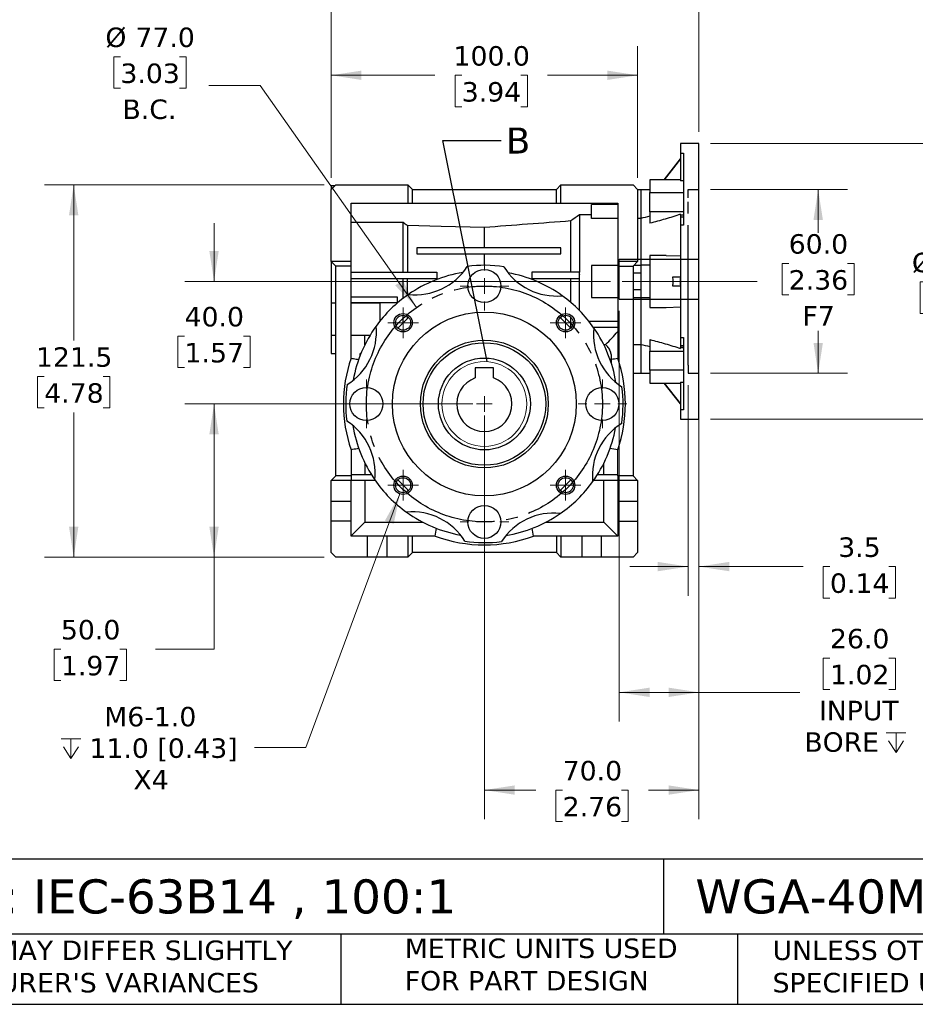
# Model space of a CAD drawing. Header units: millimetres. Extents: x 19 to 819, y 19 to 629.
# Tile 2 of 8: x 257 to 549, y 19 to 340. Entities that reach past the tile are written whole.
import ezdxf

# ---------------------------------------------------------------- set-up
doc = ezdxf.new("R2010")
doc.units = ezdxf.units.MM
doc.header["$LTSCALE"] = 3
for name, pattern in [('SLD-Center', [19.05, 15.24, -1.27, 1.27, -1.27]), ('SLD-Dashed', [1.905, 1.27, -0.635]), ('SLD-Solid', [0])]:
    doc.linetypes.add(name, pattern=pattern)
doc.layers.add('CENTER', color=40, linetype='SLD-Center')
doc.layers.add('HIDDEN', color=102, linetype='SLD-Dashed')
doc.layers.add('TEXT', color=140, linetype='SLD-Solid', lineweight=25)
doc.styles.add('SLDTEXTSTYLE0', font='VERDANA.TTF')
doc.styles.get("Standard").update_dxf_attribs({"font": 'VERDANA.TTF'})
doc.dimstyles.new('SLDDIMSTYLE1', dxfattribs={"dimtxt": 6.474023, "dimasz": 9.906, "dimexe": 0, "dimexo": 0.0625, "dimgap": 1.618506, "dimtad": 0, "dimtih": 1, "dimtoh": 1, "dimrnd": 1e-09, "dimzin": 4, "dimdsep": 46, "dimtxsty": 'SLDTEXTSTYLE0', "dimsah": 1, "dimcen": 0, "dimadec": 0, "dimazin": 1, "dimtfac": 1, "dimtofl": 0, "dimtmove": 0, "dimatfit": 3, "dimfxl": 0, "dimfrac": 2, "dimtolj": 1, "dimtzin": 12, "dimarcsym": 0})
doc.dimstyles.new('SLDDIMSTYLE2', dxfattribs={"dimtxt": 6.474023, "dimasz": 9.906, "dimexe": 0, "dimexo": 0.0625, "dimgap": 1.618506, "dimtad": 0, "dimtih": 1, "dimtoh": 1, "dimrnd": 1e-09, "dimzin": 4, "dimdsep": 46, "dimtxsty": 'SLDTEXTSTYLE0', "dimsah": 1, "dimcen": 0.09, "dimadec": 0, "dimazin": 1, "dimtfac": 1, "dimtofl": 0, "dimtmove": 0, "dimatfit": 3, "dimfxl": 0, "dimfrac": 2, "dimtolj": 1, "dimtzin": 12, "dimarcsym": 0})
doc.dimstyles.new('SLDDIMSTYLE3', dxfattribs={"dimtxt": 6.474023, "dimasz": 9.906, "dimexe": 0, "dimexo": 0.0625, "dimgap": 1.618506, "dimtad": 0, "dimtih": 1, "dimtoh": 1, "dimrnd": 1e-09, "dimzin": 12, "dimdsep": 46, "dimtxsty": 'SLDTEXTSTYLE0', "dimsah": 1, "dimcen": 0.09, "dimadec": 0, "dimazin": 3, "dimtfac": 1, "dimtmove": 0, "dimatfit": 0, "dimfxl": 0, "dimfrac": 2, "dimtolj": 1, "dimtzin": 12, "dimarcsym": 0})
doc.dimstyles.new('SLDDIMSTYLE4', dxfattribs={"dimtxt": 6.474023, "dimasz": 9.906, "dimexe": 0, "dimexo": 0.0625, "dimgap": 1.618506, "dimtad": 0, "dimtih": 1, "dimtoh": 1, "dimrnd": 1e-09, "dimzin": 4, "dimdsep": 46, "dimtxsty": 'SLDTEXTSTYLE0', "dimsah": 1, "dimcen": 0.09, "dimadec": 0, "dimazin": 1, "dimtfac": 1, "dimtmove": 0, "dimatfit": 0, "dimfxl": 0, "dimfrac": 2, "dimtolj": 1, "dimtzin": 12, "dimarcsym": 0})
doc.dimstyles.new('SLDDIMSTYLE5', dxfattribs={"dimtxt": 6.474023, "dimasz": 9.906, "dimexe": 0, "dimexo": 0.0625, "dimgap": 1.618506, "dimtad": 0, "dimtih": 1, "dimtoh": 1, "dimrnd": 1e-09, "dimzin": 12, "dimdsep": 46, "dimtxsty": 'SLDTEXTSTYLE0', "dimsah": 1, "dimcen": 0.09, "dimadec": 0, "dimazin": 3, "dimtfac": 1, "dimtofl": 0, "dimtmove": 0, "dimatfit": 3, "dimfxl": 0, "dimfrac": 2, "dimtolj": 1, "dimtzin": 12, "dimarcsym": 0})
doc.dimstyles.new('SLDDIMSTYLE6', dxfattribs={"dimtxt": 6.474023, "dimasz": 9.906, "dimexe": 0, "dimexo": 0.0625, "dimgap": 1.618506, "dimtad": 0, "dimtih": 1, "dimtoh": 1, "dimrnd": 1e-09, "dimzin": 12, "dimdsep": 46, "dimtxsty": 'SLDTEXTSTYLE0', "dimsah": 1, "dimcen": 0, "dimadec": 0, "dimazin": 3, "dimtfac": 1, "dimtofl": 0, "dimtmove": 0, "dimatfit": 3, "dimfxl": 0, "dimfrac": 2, "dimtolj": 1, "dimtzin": 12, "dimarcsym": 0})
doc.dimstyles.new('SLDDIMSTYLE7', dxfattribs={"dimtxt": 0.18, "dimasz": 9.906, "dimexe": 0, "dimexo": 0.0625, "dimgap": 0, "dimtad": 0, "dimtih": 1, "dimtoh": 1, "dimdec": 0, "dimrnd": 1e-09, "dimzin": 0, "dimdsep": 46, "dimtxsty": 'Standard', "dimblk1": 'NONE', "dimblk2": 'NONE', "dimsah": 1, "dimcen": 0.09, "dimadec": 0, "dimazin": 0, "dimtfac": 9.906, "dimtdec": 0, "dimtofl": 0, "dimtmove": 0, "dimatfit": 3, "dimldrblk": 'NONE', "dimfxl": 0, "dimfrac": 2, "dimtolj": 1, "dimtzin": 0, "dimarcsym": 0})

# ---------------------------------------------------------------- blocks, each defined once
blk = doc.blocks.new('_D')
at = {"color": 7, "linetype": 'SLD-Solid', "lineweight": 0}
for p, q in [((290.03, 328.32), (287.86, 328.32)), ((287.86, 328.32), (287.86, 318.03)), ((309.27, 328.32), (311.44, 328.32)), ((311.44, 328.32), (311.44, 318.03)), ((335.59, 318.92), (318.92, 318.92)), ((386.62, 246.47), (335.59, 318.92)), ((287.86, 318.03), (290.03, 318.03)), ((311.44, 318.03), (309.27, 318.03))]:
    blk.add_line(p, q, dxfattribs=at)
at = {"color": 7, "linetype": 'SLD-Solid', "lineweight": 18}
blk.add_solid([(386.62, 246.47), (382.16, 255.44), (379.67, 253.69)], dxfattribs=at)
at = {"color": 7, "linetype": 'SLD-Solid', "lineweight": 18, "char_height": 6.35, "attachment_point": 1, "style": 'SLDTEXTSTYLE0'}
for s, insert in [('%%c', (285.14, 337.84)), ('77.0', (294.92, 337.84)), ('3.03', (290.03, 326.1)), ('B.C.', (290.71, 314.36))]:
    blk.add_mtext(s, dxfattribs=dict(at, insert=insert))
blk = doc.blocks.new('_D_1')
at = {"color": 7, "linetype": 'SLD-Solid', "lineweight": 0}
for p, q in [((482.6, 299.99), (572.31, 299.99)), ((562.79, 299.99), (562.79, 266.57)), ((553.17, 254.84), (550.99, 254.84)), ((550.99, 254.84), (550.99, 244.55)), ((572.4, 254.84), (574.58, 254.84)), ((574.58, 254.84), (574.58, 244.55)), ((550.99, 244.55), (553.17, 244.55)), ((574.58, 244.55), (572.4, 244.55)), ((562.79, 209.99), (562.79, 243.1)), ((482.6, 209.99), (572.31, 209.99))]:
    blk.add_line(p, q, dxfattribs=at)
at = {"color": 7, "linetype": 'SLD-Solid', "lineweight": 18}
for points in [[(562.79, 299.99), (561.26, 290.08), (564.31, 290.08)], [(562.79, 209.99), (564.31, 219.9), (561.26, 219.9)]]:
    blk.add_solid(points, dxfattribs=at)
at = {"color": 7, "linetype": 'SLD-Solid', "lineweight": 18, "char_height": 6.35, "attachment_point": 1, "style": 'SLDTEXTSTYLE0'}
for s, insert in [('%%c', (548.28, 264.35)), ('90.0', (558.05, 264.35)), ('3.54', (553.17, 252.61))]:
    blk.add_mtext(s, dxfattribs=dict(at, insert=insert))
blk = doc.blocks.new('SW_SYMBOL_HOLE_DEPTH')
at = {"color": 0, "linetype": 'SLD-Solid', "lineweight": 18}
for p, q in [((0, 2625), (2400, 2625)), ((1200, 2625), (1200, 225)), ((300, 1665), (1200, 225)), ((2100, 1665), (1200, 225))]:
    blk.add_line(p, q, dxfattribs=at)
blk = doc.blocks.new('_D_2')
at = {"color": 7, "linetype": 'SLD-Solid', "lineweight": 0}
for p, q in [((452.79, 245.43), (452.79, 111.35)), ((478.79, 206.18), (478.79, 111.35)), ((521.54, 132.07), (519.37, 132.07)), ((519.37, 132.07), (519.37, 121.78)), ((540.78, 132.07), (542.95, 132.07)), ((542.95, 132.07), (542.95, 121.78)), ((452.79, 120.87), (478.79, 120.87)), ((478.79, 120.87), (511.73, 120.87)), ((519.37, 121.78), (521.54, 121.78)), ((542.95, 121.78), (540.78, 121.78))]:
    blk.add_line(p, q, dxfattribs=at)
at = {"color": 7, "linetype": 'SLD-Solid', "lineweight": 18}
for points in [[(452.79, 120.87), (462.69, 119.35), (462.69, 122.4)], [(478.79, 120.87), (468.88, 122.4), (468.88, 119.35)]]:
    blk.add_solid(points, dxfattribs=at)
at = {"color": 7, "linetype": 'SLD-Solid', "lineweight": 18, "xscale": 0.002688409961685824, "yscale": 0.002688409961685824, "zscale": 0.002688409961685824}
blk.add_blockref('SW_SYMBOL_HOLE_DEPTH', (539.87, 100.61), dxfattribs=at)
at = {"color": 7, "linetype": 'SLD-Solid', "lineweight": 18, "char_height": 6.35, "attachment_point": 1, "style": 'SLDTEXTSTYLE0'}
for s, insert in [('26.0', (521.54, 141.59)), ('1.02', (521.54, 129.85)), ('INPUT', (517.94, 118.11)), ('BORE ', (513.18, 107.82))]:
    blk.add_mtext(s, dxfattribs=dict(at, insert=insert))
blk = doc.blocks.new('_D_3')
at = {"color": 7, "linetype": 'SLD-Solid', "lineweight": 0}
for p, q in [((475.29, 221.18), (475.29, 152.39)), ((478.79, 221), (478.79, 152.39)), ((475.29, 161.91), (456.24, 161.91)), ((478.79, 161.91), (512.77, 161.91)), ((521.54, 161.91), (519.37, 161.91)), ((519.37, 161.91), (519.37, 151.62)), ((540.78, 161.91), (542.95, 161.91)), ((542.95, 161.91), (542.95, 151.62)), ((519.37, 151.62), (521.54, 151.62)), ((542.95, 151.62), (540.78, 151.62))]:
    blk.add_line(p, q, dxfattribs=at)
at = {"color": 7, "linetype": 'SLD-Solid', "lineweight": 18}
for points in [[(475.29, 161.91), (465.38, 163.44), (465.38, 160.39)], [(478.79, 161.91), (488.69, 160.39), (488.69, 163.44)]]:
    blk.add_solid(points, dxfattribs=at)
at = {"color": 7, "linetype": 'SLD-Solid', "lineweight": 18, "char_height": 6.35, "attachment_point": 1, "style": 'SLDTEXTSTYLE0'}
for s, insert in [('3.5', (524.23, 171.43)), ('0.14', (521.54, 159.69))]:
    blk.add_mtext(s, dxfattribs=dict(at, insert=insert))
blk = doc.blocks.new('_D_4')
at = {"color": 7, "linetype": 'SLD-Solid', "lineweight": 0}
for p, q in [((482.6, 284.99), (527.23, 284.99)), ((517.7, 284.99), (517.7, 270.81)), ((508.08, 260.89), (505.91, 260.89)), ((505.91, 260.89), (505.91, 250.6)), ((527.32, 260.89), (529.49, 260.89)), ((529.49, 260.89), (529.49, 250.6)), ((505.91, 250.6), (508.08, 250.6)), ((529.49, 250.6), (527.32, 250.6)), ((517.7, 224.99), (517.7, 238.86)), ((482.6, 224.99), (527.23, 224.99))]:
    blk.add_line(p, q, dxfattribs=at)
at = {"color": 7, "linetype": 'SLD-Solid', "lineweight": 18}
for points in [[(517.7, 284.99), (516.18, 275.08), (519.23, 275.08)], [(517.7, 224.99), (519.23, 234.9), (516.18, 234.9)]]:
    blk.add_solid(points, dxfattribs=at)
at = {"color": 7, "linetype": 'SLD-Solid', "lineweight": 18, "char_height": 6.35, "attachment_point": 1, "style": 'SLDTEXTSTYLE0'}
for s, insert in [('60.0', (508.08, 270.41)), ('2.36', (508.08, 258.67)), ('F7', (512.57, 246.93))]:
    blk.add_mtext(s, dxfattribs=dict(at, insert=insert))
blk = doc.blocks.new('_D_5')
at = {"color": 7, "linetype": 'SLD-Solid', "lineweight": 0}
for p, q in [((408.79, 211.18), (408.79, 79.45)), ((478.79, 206.18), (478.79, 79.45)), ((408.79, 88.98), (425.56, 88.98)), ((434.33, 88.98), (432.15, 88.98)), ((432.15, 88.98), (432.15, 78.69)), ((453.57, 88.98), (455.74, 88.98)), ((455.74, 88.98), (455.74, 78.69)), ((478.79, 88.98), (462.34, 88.98)), ((432.15, 78.69), (434.33, 78.69)), ((455.74, 78.69), (453.57, 78.69))]:
    blk.add_line(p, q, dxfattribs=at)
at = {"color": 7, "linetype": 'SLD-Solid', "lineweight": 18}
for points in [[(408.79, 88.98), (418.69, 87.45), (418.69, 90.5)], [(478.79, 88.98), (468.88, 90.5), (468.88, 87.45)]]:
    blk.add_solid(points, dxfattribs=at)
at = {"color": 7, "linetype": 'SLD-Solid', "lineweight": 18, "char_height": 6.35, "attachment_point": 1, "style": 'SLDTEXTSTYLE0'}
for s, insert in [('70.0', (434.33, 98.49)), ('2.76', (434.33, 86.75))]:
    blk.add_mtext(s, dxfattribs=dict(at, insert=insert))
blk = doc.blocks.new('_D_6')
at = {"color": 7, "linetype": 'SLD-Solid', "lineweight": 0}
for p, q in [((358.79, 288.8), (358.79, 331.79)), ((458.79, 288.8), (458.79, 331.79)), ((358.79, 322.27), (392.63, 322.27)), ((401.4, 322.27), (399.23, 322.27)), ((399.23, 322.27), (399.23, 311.98)), ((420.64, 322.27), (422.82, 322.27)), ((422.82, 322.27), (422.82, 311.98)), ((458.79, 322.27), (429.41, 322.27)), ((399.23, 311.98), (401.4, 311.98)), ((422.82, 311.98), (420.64, 311.98))]:
    blk.add_line(p, q, dxfattribs=at)
at = {"color": 7, "linetype": 'SLD-Solid', "lineweight": 18}
for points in [[(358.79, 322.27), (368.69, 320.74), (368.69, 323.79)], [(458.79, 322.27), (448.88, 323.79), (448.88, 320.74)]]:
    blk.add_solid(points, dxfattribs=at)
at = {"color": 7, "linetype": 'SLD-Solid', "lineweight": 18, "char_height": 6.35, "attachment_point": 1, "style": 'SLDTEXTSTYLE0'}
for s, insert in [('100.0', (398.71, 331.78)), ('3.94', (401.4, 320.04))]:
    blk.add_mtext(s, dxfattribs=dict(at, insert=insert))
blk = doc.blocks.new('_D_7')
at = {"color": 7, "linetype": 'SLD-Solid', "lineweight": 0}
for p, q in [((358.79, 288.8), (358.79, 375.51)), ((478.79, 303.8), (478.79, 375.51)), ((358.79, 365.99), (398.97, 365.99)), ((407.74, 365.99), (405.57, 365.99)), ((405.57, 365.99), (405.57, 355.7)), ((426.98, 365.99), (429.15, 365.99)), ((429.15, 365.99), (429.15, 355.7)), ((478.79, 365.99), (435.75, 365.99)), ((405.57, 355.7), (407.74, 355.7)), ((429.15, 355.7), (426.98, 355.7))]:
    blk.add_line(p, q, dxfattribs=at)
at = {"color": 7, "linetype": 'SLD-Solid', "lineweight": 18}
for points in [[(358.79, 365.99), (368.69, 364.47), (368.69, 367.51)], [(478.79, 365.99), (468.88, 367.51), (468.88, 364.47)]]:
    blk.add_solid(points, dxfattribs=at)
at = {"color": 7, "linetype": 'SLD-Solid', "lineweight": 18, "char_height": 6.35, "attachment_point": 1, "style": 'SLDTEXTSTYLE0'}
for s, insert in [('120.0', (405.05, 375.5)), ('4.72', (407.74, 363.77))]:
    blk.add_mtext(s, dxfattribs=dict(at, insert=insert))
blk = doc.blocks.new('_D_8')
at = {"color": 7, "linetype": 'SLD-Solid', "lineweight": 0}
for p, q in [((404.98, 214.99), (311.05, 214.99)), ((320.58, 164.99), (320.58, 214.99)), ((356.48, 164.99), (311.05, 164.99)), ((320.58, 134.99), (320.58, 164.99)), ((270.62, 134.99), (268.45, 134.99)), ((268.45, 134.99), (268.45, 124.7)), ((289.86, 134.99), (292.03, 134.99)), ((292.03, 134.99), (292.03, 124.7)), ((301.53, 134.99), (320.58, 134.99)), ((268.45, 124.7), (270.62, 124.7)), ((292.03, 124.7), (289.86, 124.7))]:
    blk.add_line(p, q, dxfattribs=at)
at = {"color": 7, "linetype": 'SLD-Solid', "lineweight": 18}
for points in [[(320.58, 214.99), (319.05, 205.08), (322.1, 205.08)], [(320.58, 164.99), (322.1, 174.9), (319.05, 174.9)]]:
    blk.add_solid(points, dxfattribs=at)
at = {"color": 7, "linetype": 'SLD-Solid', "lineweight": 18, "char_height": 6.35, "attachment_point": 1, "style": 'SLDTEXTSTYLE0'}
for s, insert in [('50.0', (270.62, 144.5)), ('1.97', (270.62, 132.77))]:
    blk.add_mtext(s, dxfattribs=dict(at, insert=insert))
blk = doc.blocks.new('_D_9')
at = {"color": 7, "linetype": 'SLD-Solid', "lineweight": 0}
for p, q in [((320.58, 254.99), (320.58, 274.04)), ((449.93, 254.99), (311.05, 254.99)), ((310.96, 237.13), (308.79, 237.13)), ((308.79, 237.13), (308.79, 226.85)), ((330.2, 237.13), (332.37, 237.13)), ((332.37, 237.13), (332.37, 226.85)), ((308.79, 226.85), (310.96, 226.85)), ((332.37, 226.85), (330.2, 226.85)), ((404.98, 214.99), (311.05, 214.99)), ((320.58, 214.99), (320.58, 195.94))]:
    blk.add_line(p, q, dxfattribs=at)
at = {"color": 7, "linetype": 'SLD-Solid', "lineweight": 18}
for points in [[(320.58, 254.99), (322.1, 264.9), (319.05, 264.9)], [(320.58, 214.99), (319.05, 205.08), (322.1, 205.08)]]:
    blk.add_solid(points, dxfattribs=at)
at = {"color": 7, "linetype": 'SLD-Solid', "lineweight": 18, "char_height": 6.35, "attachment_point": 1, "style": 'SLDTEXTSTYLE0'}
for s, insert in [('40.0', (310.96, 246.65)), ('1.57', (310.96, 234.91))]:
    blk.add_mtext(s, dxfattribs=dict(at, insert=insert))
blk = doc.blocks.new('_D_10')
at = {"color": 7, "linetype": 'SLD-Solid', "lineweight": 0}
for p, q in [((356.48, 286.49), (265.26, 286.49)), ((274.79, 286.49), (274.79, 235.72)), ((265.17, 223.98), (262.99, 223.98)), ((262.99, 223.98), (262.99, 213.69)), ((284.4, 223.98), (286.58, 223.98)), ((286.58, 223.98), (286.58, 213.69)), ((262.99, 213.69), (265.17, 213.69)), ((274.79, 164.99), (274.79, 212.24)), ((286.58, 213.69), (284.4, 213.69)), ((356.48, 164.99), (265.26, 164.99))]:
    blk.add_line(p, q, dxfattribs=at)
at = {"color": 7, "linetype": 'SLD-Solid', "lineweight": 18}
for points in [[(274.79, 286.49), (273.26, 276.58), (276.31, 276.58)], [(274.79, 164.99), (276.31, 174.9), (273.26, 174.9)]]:
    blk.add_solid(points, dxfattribs=at)
at = {"color": 7, "linetype": 'SLD-Solid', "lineweight": 18, "char_height": 6.35, "attachment_point": 1, "style": 'SLDTEXTSTYLE0'}
for s, insert in [('121.5', (262.47, 233.49)), ('4.78', (265.17, 221.75))]:
    blk.add_mtext(s, dxfattribs=dict(at, insert=insert))
blk = doc.blocks.new('_D_11')
at = {"color": 7, "linetype": 'SLD-Solid', "lineweight": 0}
for p, q in [((381.22, 185.66), (350.49, 102.92)), ((350.49, 102.92), (333.82, 102.92))]:
    blk.add_line(p, q, dxfattribs=at)
at = {"color": 7, "linetype": 'SLD-Solid', "lineweight": 18}
blk.add_solid([(381.22, 185.66), (376.35, 176.91), (379.2, 175.84)], dxfattribs=at)
at = {"color": 7, "linetype": 'SLD-Solid', "lineweight": 18, "xscale": 0.002688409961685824, "yscale": 0.002688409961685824, "zscale": 0.002688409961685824}
blk.add_blockref('SW_SYMBOL_HOLE_DEPTH', (270.66, 98.64), dxfattribs=at)
at = {"color": 7, "linetype": 'SLD-Solid', "lineweight": 18, "char_height": 6.35, "attachment_point": 1, "style": 'SLDTEXTSTYLE0'}
for s, insert in [('M6-1.0', (284.75, 116.13)), ('11.0 [0.43]', (279.92, 105.84)), ('X4', (294.27, 95.55))]:
    blk.add_mtext(s, dxfattribs=dict(at, insert=insert))
blk = doc.blocks.new('SW_CENTERMARKSYMBOL_0')
at = {"color": 0, "linetype": 'SLD-Solid', "lineweight": 18}
for q in [(-2.54, 0), (0, 2.54), (0, -2.54), (2.54, 0)]:
    blk.add_line((0, 0), q, dxfattribs=at)
blk = doc.blocks.new('SW_CENTERMARKSYMBOL_1')
at = {"color": 0, "linetype": 'SLD-Solid', "lineweight": 18}
for p, q in [((0, 2.54), (0, 5)), ((-2.54, 0), (-5, 0)), ((0, 0), (-2.54, 0)), ((0, 0), (0, 2.54)), ((0, 0), (0, -2.54)), ((0, 0), (2.54, 0)), ((2.54, 0), (5, 0)), ((0, -2.54), (0, -5))]:
    blk.add_line(p, q, dxfattribs=at)
blk = doc.blocks.new('SW_CENTERMARKSYMBOL_2')
at = {"color": 0, "linetype": 'SLD-Solid', "lineweight": 18}
for p, q in [((0, 2.54), (0, 5)), ((-2.54, 0), (-5, 0)), ((0, 0), (-2.54, 0)), ((0, 0), (0, 2.54)), ((0, 0), (0, -2.54)), ((0, 0), (2.54, 0)), ((2.54, 0), (5, 0)), ((0, -2.54), (0, -5))]:
    blk.add_line(p, q, dxfattribs=at)
blk = doc.blocks.new('SW_CENTERMARKSYMBOL_3')
at = {"color": 0, "linetype": 'SLD-Solid', "lineweight": 18}
for p, q in [((0, 2.54), (0, 5)), ((-2.54, 0), (-5, 0)), ((0, 0), (-2.54, 0)), ((0, 0), (0, 2.54)), ((0, 0), (0, -2.54)), ((0, 0), (2.54, 0)), ((2.54, 0), (5, 0)), ((0, -2.54), (0, -5))]:
    blk.add_line(p, q, dxfattribs=at)
blk = doc.blocks.new('SW_CENTERMARKSYMBOL_4')
at = {"color": 0, "linetype": 'SLD-Solid', "lineweight": 18}
for p, q in [((0, 2.54), (0, 5)), ((-2.54, 0), (-5, 0)), ((0, 0), (-2.54, 0)), ((0, 0), (0, 2.54)), ((0, 0), (0, -2.54)), ((0, 0), (2.54, 0)), ((2.54, 0), (5, 0)), ((0, -2.54), (0, -5))]:
    blk.add_line(p, q, dxfattribs=at)
blk = doc.blocks.new('SW_CENTERMARKSYMBOL_5')
at = {"color": 0, "linetype": 'SLD-Solid', "lineweight": 18}
for p, q in [((0, 5.08), (0, 7.94)), ((-5.08, 0), (-7.94, 0)), ((0, 0), (-2.54, 0)), ((0, 0), (0, 2.54)), ((0, 0), (0, -2.54)), ((0, 0), (2.54, 0)), ((5.08, 0), (7.94, 0)), ((0, -5.08), (0, -7.94))]:
    blk.add_line(p, q, dxfattribs=at)
blk = doc.blocks.new('SW_CENTERMARKSYMBOL_6')
at = {"color": 0, "linetype": 'SLD-Solid', "lineweight": 18}
for p, q in [((0, 5.08), (0, 7.94)), ((-5.08, 0), (-7.94, 0)), ((0, 0), (-2.54, 0)), ((0, 0), (0, 2.54)), ((0, 0), (0, -2.54)), ((0, 0), (2.54, 0)), ((5.08, 0), (7.94, 0)), ((0, -5.08), (0, -7.94))]:
    blk.add_line(p, q, dxfattribs=at)
blk = doc.blocks.new('SW_CENTERMARKSYMBOL_7')
at = {"color": 0, "linetype": 'SLD-Solid', "lineweight": 18}
for p, q in [((0, 5.08), (0, 7.94)), ((-5.08, 0), (-7.94, 0)), ((0, 0), (-2.54, 0)), ((0, 0), (0, 2.54)), ((0, 0), (0, -2.54)), ((0, 0), (2.54, 0)), ((5.08, 0), (7.94, 0)), ((0, -5.08), (0, -7.94))]:
    blk.add_line(p, q, dxfattribs=at)
blk = doc.blocks.new('SW_CENTERMARKSYMBOL_8')
at = {"color": 0, "linetype": 'SLD-Solid', "lineweight": 18}
for p, q in [((0, 5.08), (0, 7.94)), ((-5.08, 0), (-7.94, 0)), ((0, 0), (-2.54, 0)), ((0, 0), (0, 2.54)), ((0, 0), (0, -2.54)), ((0, 0), (2.54, 0)), ((5.08, 0), (7.94, 0)), ((0, -5.08), (0, -7.94))]:
    blk.add_line(p, q, dxfattribs=at)
blk = doc.blocks.new('_None')

msp = doc.modelspace()

# ---------------------------------------------------------------- linework, layer by layer
for p, q in [((478.786, 299.99), (472.786, 299.99)), ((472.786, 299.99), (472.786, 296.856)), ((478.786, 254.99), (478.786, 299.99)), ((472.786, 296.856), (473.786, 296.856)), ((472.786, 296.856), (472.786, 287.868)), ((473.786, 296.856), (473.786, 273.345)), ((472.708, 294.99), (467.381, 288.172)), ((472.73, 294.99), (467.408, 288.172)), ((472.73, 294.99), (472.786, 294.99)), ((358.786, 284.99), (360.286, 286.49)), ((359.986, 286.19), (358.786, 286.19)), ((358.786, 286.19), (358.786, 284.99)), ((360.286, 286.49), (383.786, 286.49)), ((383.786, 286.49), (385.286, 284.99)), ((383.786, 286.49), (383.786, 280.49)), ((432.286, 284.99), (433.786, 286.49)), ((433.786, 280.49), (433.786, 286.49)), ((433.786, 286.49), (457.286, 286.49)), ((457.286, 286.49), (458.786, 284.99)), ((472.786, 288.172), (462.786, 288.172)), ((462.786, 288.172), (462.786, 283.966)), ((473.786, 287.868), (472.786, 287.868)), ((358.786, 261.49), (358.786, 284.99)), ((385.286, 280.49), (385.286, 284.99)), ((385.286, 284.99), (432.286, 284.99)), ((432.286, 280.49), (432.286, 284.99)), ((458.786, 284.99), (458.786, 261.49)), ((459.786, 284.892), (458.786, 284.892)), ((462.786, 284.922), (459.786, 284.922)), ((459.786, 284.922), (459.786, 275.569)), ((462.786, 283.966), (473.786, 283.966)), ((462.786, 277.712), (462.786, 283.966)), ((365.286, 261.49), (365.286, 280.49)), ((365.286, 280.49), (383.786, 280.49)), ((383.786, 280.49), (385.286, 280.49)), ((385.286, 280.49), (432.286, 280.49)), ((432.286, 280.49), (433.786, 280.49)), ((433.786, 280.49), (452.286, 280.49)), ((452.286, 280.113), (443.786, 280.113)), ((443.786, 275.569), (443.786, 280.113)), ((452.286, 280.49), (452.286, 261.49)), ((439.786, 276.706), (439.786, 257.99)), ((443.786, 276.706), (439.786, 276.706)), ((473.786, 277.712), (462.786, 277.712)), ((462.786, 277.712), (462.786, 273.991)), ((472.786, 276.61), (472.786, 276.902)), ((472.786, 276.674), (473.786, 276.674)), ((472.786, 276.61), (472.786, 276.111)), ((382.286, 274.199), (365.286, 274.199)), ((382.286, 257.99), (382.286, 274.199)), ((383.656, 273.215), (383.656, 257.99)), ((437.006, 257.99), (437.006, 274.715)), ((452.286, 275.569), (443.786, 275.569)), ((459.786, 275.569), (458.786, 275.569)), ((459.786, 275.569), (459.786, 260.21)), ((472.786, 276.111), (473.786, 276.111)), ((472.786, 276.111), (472.786, 276.054)), ((472.786, 276.054), (473.786, 276.054)), ((472.786, 276.054), (472.786, 273.345)), ((472.786, 273.345), (472.786, 236.635)), ((473.786, 273.345), (472.786, 273.345)), ((408.786, 265.99), (408.786, 272.582)), ((386.786, 265.99), (386.786, 263.99)), ((433.786, 265.99), (386.786, 265.99)), ((386.786, 263.99), (433.786, 263.99)), ((408.786, 260.24), (408.786, 263.99)), ((433.786, 263.99), (433.786, 265.99)), ((365.286, 261.49), (358.786, 261.49)), ((360.286, 259.99), (358.786, 261.49)), ((358.786, 261.49), (358.786, 247.857)), ((365.286, 259.99), (365.286, 261.49)), ((458.786, 261.49), (452.286, 261.49)), ((452.286, 261.49), (452.286, 259.99)), ((458.786, 261.49), (457.286, 259.99)), ((468.117, 263.49), (462.786, 263.49)), ((462.786, 263.49), (462.786, 246.49)), ((468.117, 263.479), (472.786, 263.334)), ((365.286, 259.99), (360.286, 259.99)), ((360.286, 191.49), (360.286, 259.99)), ((365.286, 229.948), (365.286, 259.99)), ((365.286, 257.99), (393.286, 257.99)), ((393.286, 257.99), (393.286, 255.99)), ((424.286, 257.99), (424.286, 255.99)), ((439.786, 257.99), (424.286, 257.99)), ((439.786, 257.312), (439.786, 257.99)), ((439.786, 245.506), (439.786, 257.312)), ((452.286, 260.21), (443.786, 260.21)), ((443.786, 260.21), (443.786, 249.77)), ((452.286, 259.99), (457.286, 259.99)), ((452.286, 259.99), (452.286, 229.948)), ((457.286, 259.99), (457.286, 191.49)), ((459.786, 257.635), (457.286, 257.635)), ((459.786, 260.21), (457.506, 260.21)), ((462.786, 260.24), (459.786, 260.24)), ((459.786, 260.24), (459.786, 249.74)), ((365.286, 255.99), (393.286, 255.99)), ((382.286, 249.486), (382.286, 255.99)), ((383.656, 250.497), (383.656, 255.99)), ((424.286, 255.99), (439.704, 255.99)), ((437.006, 248.094), (437.006, 255.99)), ((470.283, 256.49), (472.73, 256.49)), ((472.73, 256.49), (472.786, 256.49)), ((478.786, 209.99), (478.786, 254.99)), ((457.286, 252.344), (459.786, 252.344)), ((472.73, 253.49), (470.283, 253.49)), ((472.73, 253.49), (472.786, 253.49)), ((360.286, 247.916), (358.786, 247.916)), ((358.786, 247.916), (358.786, 237.416)), ((365.286, 249.99), (380.286, 249.99)), ((380.286, 247.99), (365.286, 247.99)), ((374.786, 247.916), (365.286, 247.916)), ((374.786, 242.124), (374.786, 247.916)), ((380.286, 249.99), (380.286, 247.99)), ((443.786, 249.77), (452.286, 249.77)), ((457.286, 249.77), (459.786, 249.77)), ((459.786, 249.77), (459.786, 234.411)), ((459.786, 249.74), (462.786, 249.74)), ((462.786, 246.49), (468.117, 246.49)), ((468.117, 246.501), (472.786, 246.646)), ((382.286, 241.523), (382.286, 243.965)), ((383.656, 242.824), (383.656, 243.537)), ((437.006, 239.686), (437.006, 243.279)), ((442.892, 241.99), (452.286, 241.99)), ((452.286, 239.99), (444.384, 239.99)), ((358.786, 237.416), (360.286, 237.416)), ((358.786, 237.416), (358.786, 231.49)), ((365.286, 237.416), (371.512, 237.416)), ((369.786, 234.258), (369.786, 237.416)), ((462.786, 235.989), (462.786, 232.268)), ((472.786, 236.635), (473.786, 236.635)), ((472.786, 236.635), (472.786, 233.925)), ((473.786, 236.635), (473.786, 213.124)), ((358.786, 231.49), (360.286, 231.49)), ((368.286, 230.864), (368.286, 231.49)), ((368.286, 231.49), (368.537, 231.49)), ((447.71, 234.41), (448.264, 234.41)), ((457.286, 234.41), (459.786, 234.41)), ((459.786, 234.411), (459.786, 225.058)), ((462.786, 232.268), (473.786, 232.268)), ((462.786, 226.014), (462.786, 232.268)), ((473.786, 233.925), (472.786, 233.925)), ((472.786, 233.925), (472.786, 233.869)), ((473.786, 233.869), (472.786, 233.869)), ((472.786, 233.869), (472.786, 233.37)), ((472.786, 233.078), (472.786, 233.37)), ((473.786, 233.306), (472.786, 233.306)), ((411.786, 226.79), (405.786, 226.79)), ((405.786, 226.79), (405.786, 223.475)), ((411.786, 223.475), (411.786, 226.79)), ((457.286, 225.088), (459.786, 225.088)), ((459.786, 225.058), (462.786, 225.058)), ((473.786, 226.014), (462.786, 226.014)), ((462.786, 226.014), (462.786, 221.808)), ((462.786, 221.808), (472.786, 221.808)), ((467.381, 221.808), (472.708, 214.99)), ((467.408, 221.808), (472.73, 214.99)), ((472.786, 222.111), (473.786, 222.111)), ((472.786, 222.111), (472.786, 213.124)), ((472.73, 214.99), (472.786, 214.99)), ((472.786, 213.124), (472.786, 209.99)), ((473.786, 213.124), (472.786, 213.124)), ((472.786, 209.99), (478.786, 209.99)), ((365.286, 200.032), (365.286, 191.49)), ((452.286, 191.49), (452.286, 200.032)), ((369.786, 195.722), (369.786, 191.99)), ((447.786, 191.99), (447.786, 195.722)), ((358.786, 189.99), (360.286, 191.49)), ((365.286, 189.99), (358.786, 189.99)), ((358.786, 183.19), (358.786, 189.99)), ((365.286, 191.49), (360.286, 191.49)), ((365.286, 191.99), (371.864, 191.99)), ((365.286, 191.49), (365.286, 189.99)), ((365.286, 183.19), (365.286, 189.99)), ((373.187, 189.99), (365.286, 189.99)), ((369.786, 189.99), (369.786, 176.39)), ((452.286, 189.99), (444.384, 189.99)), ((445.708, 191.99), (452.286, 191.99)), ((447.786, 176.39), (447.786, 189.99)), ((452.286, 191.49), (452.286, 189.99)), ((457.286, 191.49), (452.286, 191.49)), ((458.786, 189.99), (452.286, 189.99)), ((452.286, 189.99), (452.286, 183.19)), ((457.286, 191.49), (458.786, 189.99)), ((458.786, 189.99), (458.786, 183.19)), ((365.286, 183.19), (358.786, 183.19)), ((358.786, 176.79), (358.786, 183.19)), ((365.286, 176.79), (365.286, 183.19)), ((458.786, 183.19), (452.286, 183.19)), ((452.286, 183.19), (452.286, 176.79)), ((458.786, 183.19), (458.786, 176.79)), ((358.786, 166.49), (358.786, 176.79)), ((365.286, 176.79), (358.786, 176.79)), ((365.286, 171.89), (365.286, 176.79)), ((452.286, 176.79), (452.286, 171.89)), ((452.286, 176.79), (458.786, 176.79)), ((458.786, 176.79), (458.786, 166.49)), ((365.686, 172.29), (369.786, 176.39)), ((369.786, 176.39), (388.729, 176.39)), ((428.843, 176.39), (447.786, 176.39)), ((447.786, 176.39), (451.886, 172.29)), ((370.586, 171.89), (365.286, 171.89)), ((365.686, 171.89), (365.686, 172.29)), ((370.586, 171.89), (370.586, 164.99)), ((376.986, 171.89), (370.586, 171.89)), ((376.986, 171.89), (376.986, 164.99)), ((383.786, 171.89), (376.986, 171.89)), ((383.786, 171.89), (383.786, 164.99)), ((385.286, 171.89), (383.786, 171.89)), ((385.286, 166.49), (385.286, 171.89)), ((392.711, 171.89), (385.286, 171.89)), ((432.286, 171.89), (424.86, 171.89)), ((432.286, 171.89), (432.286, 166.49)), ((433.786, 171.89), (432.286, 171.89)), ((433.786, 171.89), (433.786, 164.99)), ((440.586, 171.89), (433.786, 171.89)), ((440.586, 171.89), (440.586, 164.99)), ((446.986, 171.89), (440.586, 171.89)), ((452.286, 171.89), (446.986, 171.89)), ((446.986, 164.99), (446.986, 171.89)), ((451.886, 172.29), (451.886, 171.89)), ((360.286, 164.99), (358.786, 166.49)), ((370.586, 164.99), (360.286, 164.99)), ((376.986, 164.99), (370.586, 164.99)), ((383.786, 164.99), (376.986, 164.99)), ((385.286, 166.49), (383.786, 164.99)), ((432.286, 166.49), (385.286, 166.49)), ((433.786, 164.99), (432.286, 166.49)), ((440.586, 164.99), (433.786, 164.99)), ((446.986, 164.99), (440.586, 164.99)), ((457.286, 164.99), (446.986, 164.99)), ((458.786, 166.49), (457.286, 164.99))]:
    msp.add_line(p, q)
at = {"color": 7, "linetype": 'SLD-Center', "lineweight": 18}
msp.add_line((453.736, 254.99), (497.836, 254.99), dxfattribs=at)
at = {"flags": 128}
msp.add_lwpolyline([(408.786, 272.582), (394.713, 272.936), (383.656, 273.215)], dxfattribs=at)
for centre, radius in [((408.786, 253.49), 5.4), ((408.786, 214.99), 30), ((382.269, 241.506), 3), ((435.302, 241.506), 3), ((382.269, 241.506), 2.458), ((435.302, 241.506), 2.458), ((408.786, 214.99), 20.866), ((408.786, 214.99), 20), ((408.786, 214.99), 15), ((370.286, 214.99), 5.4), ((447.286, 214.99), 5.4), ((382.269, 188.473), 3), ((382.269, 188.473), 2.458), ((435.302, 188.473), 3), ((435.302, 188.473), 2.458), ((408.786, 176.49), 5.4)]:
    msp.add_circle(centre, radius)
at = {"color": 7, "linetype": 'SLD-Solid', "lineweight": 18}
msp.add_circle((408.786, 214.99), 13.837, dxfattribs=at)
for centre, radius, start, end in [((386.309, 270.621), 20, 263.42948, 327.55915), ((408.786, 214.99), 43.5, 99.29799, 124.70201), ((408.786, 214.99), 45.25, 81.89424, 97.10576), ((432.23, 270.22), 20, 211.44085, 275.57052), ((408.786, 214.99), 43.5, 54.29799, 79.70201), ((408.786, 214.99), 43.5, 124.70201, 144.29799), ((408.786, 214.99), 43.5, 34.70201, 54.29799), ((408.786, 214.99), 37.5, 131.24302, 138.75698), ((408.786, 214.99), 37.5, 41.24302, 48.75698), ((353.555, 238.434), 20, 301.44085, 5.57052), ((408.786, 214.99), 43.5, 144.29799, 169.70201), ((464.417, 237.466), 20, 173.42948, 237.55915), ((408.786, 214.99), 43.5, 9.29799, 34.70201), ((408.786, 214.99), 46, 161.02353, 198.97647), ((408.786, 214.99), 46, 341.02353, 18.97647), ((408.786, 214.99), 9, 109.47122, 70.52878), ((408.786, 214.99), 45.25, 171.89424, 187.10576), ((408.786, 214.99), 45.25, 351.89424, 7.10576), ((353.155, 192.513), 20, 353.42948, 57.55915), ((408.786, 214.99), 43.5, 189.29799, 214.70201), ((464.016, 191.546), 20, 121.44085, 185.57052), ((408.786, 214.99), 43.5, 324.29799, 349.70201), ((408.786, 214.99), 43.5, 214.70201, 234.29799), ((408.786, 214.99), 37.5, 221.24302, 228.75698), ((408.786, 214.99), 37.5, 311.24302, 318.75698), ((408.786, 214.99), 43.5, 304.70201, 324.29799), ((385.342, 159.76), 20, 31.44085, 95.57052), ((408.786, 214.99), 43.5, 234.29799, 259.70201), ((431.262, 159.359), 20, 83.42948, 147.55915), ((408.786, 214.99), 43.5, 279.29799, 304.70201), ((408.786, 214.99), 46, 249.54657, 290.45343), ((408.786, 214.99), 45.25, 261.89424, 277.10576)]:
    msp.add_arc(centre, radius, start, end)
for points in [[(439.786, 276.706), (438.858, 276.043), (437.932, 275.379), (437.006, 274.715)], [(383.656, 273.215), (383.199, 273.543), (382.743, 273.871), (382.286, 274.199)], [(437.006, 274.715), (427.599, 274.006), (418.192, 273.295), (408.786, 272.582)], [(462.786, 276.248), (461.785, 276.002), (460.785, 275.775), (459.786, 275.569)], [(439.786, 257.312), (439.748, 256.872), (439.721, 256.431), (439.704, 255.99)], [(472.73, 256.49), (472.7, 255.49), (472.7, 254.49), (472.73, 253.49)], [(448.264, 234.41), (449.75, 235.672), (451.106, 237.105), (452.286, 238.657)], [(459.786, 234.411), (460.785, 234.205), (461.785, 233.978), (462.786, 233.731)], [(450.207, 229.597), (450.892, 229.714), (451.585, 229.831), (452.286, 229.948)]]:
    msp.add_open_spline(points, degree=3)
for points, knots in [([(472.786, 276.902), (471.128, 276.333), (469.466, 275.81), (466.133, 274.842), (464.462, 274.397), (462.786, 273.991)], [0, 0, 0, 0, 0.5, 0.5, 1, 1, 1, 1]), ([(470.283, 253.49), (470.337, 253.987), (470.364, 254.485), (470.364, 255.487), (470.337, 255.993), (470.283, 256.49)], [0, 0, 0, 0, 0.5, 0.5, 1, 1, 1, 1]), ([(462.786, 235.989), (464.462, 235.582), (466.133, 235.138), (469.466, 234.17), (471.128, 233.647), (472.786, 233.078)], [0, 0, 0, 0, 0.5, 0.5, 1, 1, 1, 1]), ([(450.207, 229.597), (450.266, 230.025), (450.273, 230.476), (450.165, 231.38), (450.05, 231.833), (449.703, 232.692), (449.471, 233.098), (448.922, 233.823), (448.604, 234.143), (448.264, 234.41)], [0, 0, 0, 0, 0.25, 0.25, 0.5, 0.5, 0.75, 0.75, 1, 1, 1, 1]), ([(365.286, 229.948), (365.85, 229.853), (366.706, 229.71), (367.562, 229.563), (367.853, 229.512)], [0, 0, 0, 0, 0.65927315, 1, 1, 1, 1]), ([(450.219, 228.039), (450.244, 228.172), (450.308, 228.506), (450.302, 229.039), (450.236, 229.428), (450.207, 229.597)], [0, 0, 0, 0, 0.2724725, 0.6837052, 1, 1, 1, 1]), ([(367.848, 200.467), (367.664, 200.435), (366.81, 200.287), (365.956, 200.144), (365.286, 200.032)], [0, 0, 0, 0, 0.2159261, 1, 1, 1, 1]), ([(452.286, 200.032), (451.436, 200.174), (450.58, 200.317), (449.724, 200.466), (449.718, 200.467)], [0, 0, 0, 0, 0.9928931, 1, 1, 1, 1]), ([(392.711, 171.89), (392.865, 172.74), (393.019, 173.594), (393.179, 174.447), (393.18, 174.451)], [0, 0, 0, 0, 0.9954671, 1, 1, 1, 1]), ([(424.86, 171.89), (424.709, 172.73), (424.556, 173.573), (424.398, 174.416), (424.397, 174.418)], [0, 0, 0, 0, 0.9968007, 1, 1, 1, 1])]:
    msp.add_open_spline(points, degree=3, knots=knots)
at = {"layer": 'CENTER', "linetype": 'SLD-Center'}
msp.add_circle((408.786, 214.99), 38.5, dxfattribs=at)
at = {"layer": 'HIDDEN', "linetype": 'SLD-Center'}
for p, q in [((475.286, 282.319), (475.286, 284.99)), ((475.286, 284.99), (478.786, 284.99)), ((475.286, 227.661), (475.286, 282.319)), ((452.786, 249.24), (452.786, 262.29)), ((452.786, 262.29), (478.786, 262.29)), ((452.786, 249.24), (478.786, 249.24)), ((475.286, 227.661), (475.286, 224.99)), ((475.286, 224.99), (478.786, 224.99))]:
    msp.add_line(p, q, dxfattribs=at)
at = {"layer": 'TEXT'}
for p, q in [((819.15, 66.378), (19.05, 66.378)), ((467.277, 66.378), (467.277, 41.91)), ((819.15, 41.91), (19.05, 41.91)), ((361.939, 41.91), (361.939, 19.05)), ((491.341, 41.91), (491.341, 19.05)), ((19.05, 19.05), (819.15, 19.05))]:
    msp.add_line(p, q, dxfattribs=at)

# ---------------------------------------------------------------- block references
at = {"color": 7, "linetype": 'Continuous', "lineweight": 0}
for name, p in [('SW_CENTERMARKSYMBOL_7', (408.786, 253.49)), ('SW_CENTERMARKSYMBOL_3', (382.269, 241.506)), ('SW_CENTERMARKSYMBOL_2', (435.302, 241.506)), ('SW_CENTERMARKSYMBOL_8', (370.286, 214.99)), ('SW_CENTERMARKSYMBOL_6', (447.286, 214.99)), ('SW_CENTERMARKSYMBOL_0', (408.786, 214.99)), ('SW_CENTERMARKSYMBOL_4', (382.269, 188.473)), ('SW_CENTERMARKSYMBOL_1', (435.302, 188.473)), ('SW_CENTERMARKSYMBOL_5', (408.786, 176.49))]:
    msp.add_blockref(name, p, dxfattribs=at)

# ---------------------------------------------------------------- texts
at = {"color": 7, "linetype": 'SLD-Solid', "lineweight": 18, "insert": (415.798, 305.205), "char_height": 8.467, "attachment_point": 1, "style": 'SLDTEXTSTYLE0'}
msp.add_mtext('B', dxfattribs=at)
at = {"layer": 'TEXT', "attachment_point": 1, "style": 'SLDTEXTSTYLE0'}
for s, insert, char_height in [('IRONHORSE WORM GEARBOX: IEC-63B14 , 100:1', (23.897, 59.822), 11.1125), ('WGA-40M-100-63B14', (477.623, 59.822), 11.1125), ("PART DIMENSIONS MAY DIFFER SLIGHTLY ^JDUE TO MANUFACTURER'S VARIANCES", (165.358, 39.871), 6.35), ('METRIC UNITS USED ^JFOR PART DESIGN', (382.813, 40.516), 6.35), ('UNLESS OTHERWISE ^JSPECIFIED UNITS ARE:', (502.824, 39.873), 6.35)]:
    msp.add_mtext(s, dxfattribs=dict(at, insert=insert, char_height=char_height))

# ---------------------------------------------------------------- dimensions: what is measured, and where the dimension line sits
at = {"color": 7, "linetype": 'SLD-Solid', "lineweight": 18}
for base, p1, p2, dimstyle, picture, middle in [((478.786, 365.99), (358.786, 284.99), (478.786, 299.99), 'SLDDIMSTYLE2', '_D_7', (417.362, 365.99)), ((458.786, 322.267), (358.786, 284.99), (458.786, 284.99), 'SLDDIMSTYLE2', '_D_6', (411.023, 322.267)), ((478.786, 161.913), (475.286, 224.99), (478.786, 224.808), 'SLDDIMSTYLE3', '_D_3', (531.158, 161.913)), ((408.786, 88.976), (478.786, 209.99), (408.786, 214.99), 'SLDDIMSTYLE2', '_D_5', (443.946, 88.976))]:
    dim = msp.add_linear_dim(base=base, p1=p1, p2=p2, dimstyle=dimstyle, dxfattribs=at)
    dim.commit()
    dim.dimension.update_dxf_attribs({"geometry": picture, "text_midpoint": middle, "dimtype": 160})
dim = msp.add_diameter_dim_2p(p1=(430.955, 183.513), p2=(386.617, 246.467), text='<>\\PB.C.', dimstyle='SLDDIMSTYLE1', dxfattribs=at)
dim.commit()
dim.dimension.update_dxf_attribs({"geometry": '_D', "text_midpoint": (299.649, 322.267), "dimtype": 163})
for base, p1, p2, text, picture, middle in [((562.786, 209.99), (478.786, 299.99), (478.786, 209.99), '%%c<>', '_D_1', (562.786, 254.835)), ((517.701, 284.99), (478.786, 224.99), (478.786, 284.99), '<>\\PF7', '_D_4', (517.701, 254.835))]:
    dim = msp.add_linear_dim(base=base, p1=p1, p2=p2, angle=90, text=text, dimstyle='SLDDIMSTYLE2', dxfattribs=at)
    dim.commit()
    dim.dimension.update_dxf_attribs({"geometry": picture, "text_midpoint": middle, "dimtype": 160})
for base, p1, p2, dimstyle, picture, middle in [((274.786, 164.99), (360.286, 286.49), (360.286, 164.99), 'SLDDIMSTYLE5', '_D_10', (274.786, 223.978)), ((320.578, 214.99), (453.736, 254.99), (408.786, 214.99), 'SLDDIMSTYLE4', '_D_9', (320.578, 237.134)), ((320.578, 214.99), (360.286, 164.99), (408.786, 214.99), 'SLDDIMSTYLE2', '_D_8', (320.578, 134.99))]:
    dim = msp.add_linear_dim(base=base, p1=p1, p2=p2, angle=90, dimstyle=dimstyle, dxfattribs=at)
    dim.commit()
    dim.dimension.update_dxf_attribs({"geometry": picture, "text_midpoint": middle, "dimtype": 160})
dim = msp.add_linear_dim(base=(478.786, 120.872), p1=(452.786, 249.24), p2=(478.786, 209.99), text='<>\\PINPUT\\PBORE {\\fGDT;x}', dimstyle='SLDDIMSTYLE2', dxfattribs=at)
dim.commit()
dim.dimension.update_dxf_attribs({"geometry": '_D_2', "text_midpoint": (531.158, 120.872), "dimtype": 160})
dim = msp.add_diameter_dim_2p(p1=(383.314, 191.286), p2=(381.225, 185.661), text='M6-1.0\\P{\\fGDT;x}11.0 [0.43]\\PX4', dimstyle='SLDDIMSTYLE6', override={"dimpost": '<>'}, dxfattribs=at)
dim.commit()
dim.dimension.update_dxf_attribs({"geometry": '_D_11', "text_midpoint": (299.86, 102.923), "dimtype": 163})

# ---------------------------------------------------------------- leaders
at = {"color": 7, "linetype": 'SLD-Solid', "lineweight": 18, "has_arrowhead": 0}
msp.add_leader([(409.671, 228.798), (395.248, 300.979), (414.298, 300.979)], dimstyle='SLDDIMSTYLE7', dxfattribs=at)

doc.saveas('drawing.dxf')
